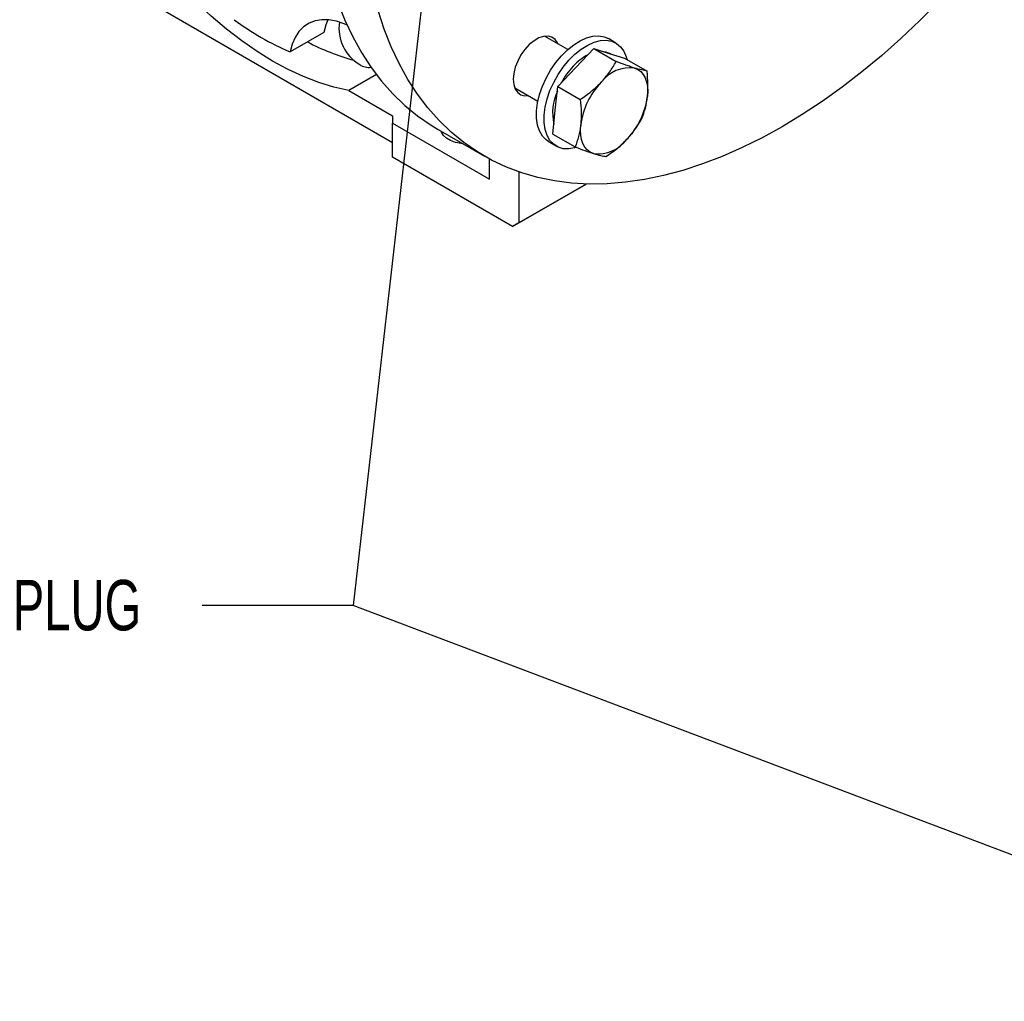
# Model space of a CAD drawing. Header units: millimetres. Extents: x 25 to 1092, y 25 to 838.
# Tile 4 of 10: x 718 to 884, y 500 to 664. Entities that reach past the tile are written whole.
import ezdxf

# ---------------------------------------------------------------- set-up
doc = ezdxf.new("R2010")
doc.units = ezdxf.units.MM
doc.header["$LTSCALE"] = 4
doc.linetypes.add('SLD-Solid', pattern=[0])
doc.layers.add('TEXT', color=140, linetype='SLD-Solid', lineweight=25)
doc.styles.add('SLDTEXTSTYLE0', font='TXT', dxfattribs={"width": 0.7})
doc.dimstyles.new('SLDDIMSTYLE0', dxfattribs={"dimtxt": 0.18, "dimasz": 13.208, "dimexe": 0, "dimexo": 0.0625, "dimgap": 0, "dimtad": 0, "dimtih": 1, "dimtoh": 1, "dimdec": 0, "dimrnd": 1e-09, "dimzin": 0, "dimdsep": 46, "dimtxsty": 'Standard', "dimsah": 1, "dimcen": 0.09, "dimadec": 0, "dimazin": 0, "dimtfac": 13.208, "dimtdec": 0, "dimtofl": 0, "dimtmove": 0, "dimatfit": 3, "dimfxl": 0, "dimfrac": 2, "dimtolj": 1, "dimtzin": 0, "dimarcsym": 0})

msp = doc.modelspace()

# ---------------------------------------------------------------- linework, layer by layer
for p, q in [((740.749, 666.941), (781.055, 643.673)), ((769.477, 662.148), (763.82, 658.882)), ((810.452, 659.283), (806.566, 661.526)), ((818.555, 660.378), (817.283, 661.113)), ((811.82, 656.263), (814.839, 659.446)), ((814.839, 659.446), (818.597, 657.276)), ((814.839, 659.446), (817.428, 658.642)), ((817.428, 658.642), (820.017, 657.838)), ((817.72, 658.551), (817.555, 658.646)), ((820.017, 657.838), (823.776, 655.668)), ((778.325, 655.092), (773.689, 652.416)), ((808.802, 653.081), (811.82, 656.263)), ((773.689, 652.416), (781.055, 648.164)), ((801.566, 652.866), (805.453, 650.622)), ((808.372, 649.094), (808.802, 653.081)), ((808.802, 653.081), (812.56, 650.911)), ((807.943, 645.107), (808.372, 649.094)), ((781.055, 648.164), (781.055, 646.939)), ((781.055, 641.224), (781.055, 646.939)), ((781.055, 646.939), (797.318, 637.551)), ((788.688, 645.867), (796.466, 641.377)), ((807.943, 645.107), (811.702, 642.938)), ((807.283, 643.792), (808.556, 643.057)), ((801.207, 629.59), (781.055, 641.224)), ((797.318, 637.551), (797.318, 640.901)), ((802.268, 638.728), (802.268, 630.202)), ((801.207, 629.59), (813.544, 636.712)), ((813.544, 636.712), (802.268, 630.202)), ((802.268, 630.202), (801.207, 629.59))]:
    msp.add_line(p, q)
at = {"flags": 128}
for points in [[(773.689, 652.416), (771.198, 652.977), (768.663, 653.755), (766.095, 654.745), (763.504, 655.945), (760.902, 657.348), (758.3, 658.949), (755.709, 660.741), (753.141, 662.716), (750.606, 664.865), (748.115, 667.18)], [(771.862, 667.19), (773.038, 664.228), (774.363, 661.42), (775.834, 658.773), (777.447, 656.293), (779.198, 653.986), (781.085, 651.857), (783.101, 649.91), (785.244, 648.15), (787.508, 646.581), (788.688, 645.867)], [(872.742, 667.348), (869.589, 664.17), (866.383, 661.136), (863.133, 658.253), (859.844, 655.528), (856.525, 652.968), (853.183, 650.578), (849.827, 648.362), (846.462, 646.328), (843.097, 644.478), (839.74, 642.817), (836.399, 641.349), (833.08, 640.078), (829.791, 639.005), (826.54, 638.135), (823.335, 637.467), (820.181, 637.005), (817.088, 636.749), (814.06, 636.7), (811.107, 636.857), (808.233, 637.221), (805.446, 637.79), (802.752, 638.564), (800.156, 639.54), (797.666, 640.717), (795.286, 642.091), (793.022, 643.66), (790.88, 645.419), (788.863, 647.366), (786.976, 649.496), (785.225, 651.803), (783.612, 654.283), (782.141, 656.93), (780.816, 659.738), (779.64, 662.7), (778.616, 665.81)], [(773.405, 663.402), (772.936, 663.603), (771.628, 664.037), (770.364, 664.264), (769.162, 664.281), (768.041, 664.088), (767.016, 663.687), (766.104, 663.085), (765.318, 662.29), (764.669, 661.315), (764.167, 660.173), (763.82, 658.882)], [(770.172, 664.281), (769.824, 663.439), (769.477, 662.148)], [(808.857, 660.203), (808.765, 660.412), (808.358, 660.991), (807.814, 661.374), (807.157, 661.546), (806.414, 661.5), (805.618, 661.236), (804.805, 660.766), (804.01, 660.112), (803.267, 659.301), (802.61, 658.37), (802.066, 657.358), (801.659, 656.31), (801.408, 655.272), (801.323, 654.289), (801.408, 653.405), (801.659, 652.657), (802.066, 652.078), (802.61, 651.695), (803.267, 651.523), (803.858, 651.543)], [(807.283, 643.792), (806.828, 644.108), (806.205, 644.771), (805.725, 645.614), (805.398, 646.617), (805.233, 647.757), (805.233, 649.008), (805.398, 650.338), (805.725, 651.719), (806.205, 653.116), (806.828, 654.498), (807.578, 655.833), (808.439, 657.087), (809.39, 658.234), (810.409, 659.244), (811.472, 660.096), (812.554, 660.768), (813.629, 661.246), (814.673, 661.517), (815.661, 661.576), (816.57, 661.421), (817.283, 661.113)], [(811.952, 642.839), (811.682, 642.763), (810.663, 642.597), (809.712, 642.645), (808.851, 642.906), (808.101, 643.373), (807.478, 644.036), (806.997, 644.879), (806.671, 645.883), (806.505, 647.023), (806.505, 648.273), (806.671, 649.604), (806.997, 650.984), (807.478, 652.382), (808.101, 653.764), (808.851, 655.098), (809.712, 656.353), (810.663, 657.499), (811.682, 658.51), (812.745, 659.361), (813.827, 660.034), (814.902, 660.511), (815.946, 660.782), (816.934, 660.841), (817.842, 660.686), (818.651, 660.321), (819.339, 659.754), (819.893, 658.999), (820.297, 658.073), (820.43, 657.6)], [(816.215, 659.018), (816.875, 658.923), (817.555, 658.646)], [(821.692, 656.181), (822.248, 655.937), (822.735, 655.576), (823.145, 655.102), (823.472, 654.524), (823.709, 653.851), (823.853, 653.096), (823.901, 652.271), (823.852, 651.39)], [(814.796, 641.842), (814.24, 642.085), (813.753, 642.447), (813.342, 642.921), (813.016, 643.499), (812.779, 644.171), (812.635, 644.926), (812.587, 645.752), (812.636, 646.633)], [(792.801, 643.492), (792.57, 643.516), (791.633, 643.695), (790.793, 643.994), (790.095, 644.397), (789.577, 644.882), (789.267, 645.423), (789.226, 645.557)]]:
    msp.add_lwpolyline(points, dxfattribs=at)
for centre, radius, start, end in [((782.492, 702.047), 47.031, 233.39672, 246.60866), ((779.14, 662.868), 7.1, 171.65813, 239.37007), ((785.2, 695.834), 39.806, 242.37028, 254.47897), ((818.236, 650.219), 9.292, 118.06917, 137.40408), ((777.107, 659.171), 2.886, 236.70322, 276.59394), ((821.147, 647.349), 13.378, 136.79333, 151.8553), ((820.917, 650.208), 6.022, 82.60578, 143.36751), ((825.438, 644.89), 12.92, 136.38609, 172.24725), ((816.826, 648.634), 8.902, 155.59504, 192.11447), ((811.05, 653.133), 12.92, 316.38609, 352.24725), ((815.571, 647.814), 6.022, 262.60578, 323.36751)]:
    msp.add_arc(centre, radius, start, end)
for points, knots in [([(816.084, 653.802), (816.34, 654.071), (816.585, 654.35), (817.052, 654.918), (817.271, 655.206), (817.894, 656.079), (818.261, 656.673), (818.597, 657.276)], [0, 0, 0, 0, 0.25, 0.25, 0.5, 0.5, 1, 1, 1, 1]), ([(821.692, 656.181), (821.472, 656.249), (821.239, 656.324), (820.756, 656.486), (820.505, 656.573), (819.727, 656.85), (819.173, 657.056), (818.597, 657.276)], [0, 0, 0, 0, 0.25, 0.25, 0.5, 0.5, 1, 1, 1, 1]), ([(823.776, 655.668), (823.506, 655.711), (823.207, 655.77), (822.52, 655.936), (822.133, 656.044), (821.692, 656.181)], [0, 0, 0, 0, 0.5, 0.5, 1, 1, 1, 1]), ([(823.852, 651.39), (823.888, 651.728), (823.913, 652.075), (823.939, 652.774), (823.941, 653.128), (823.916, 654.2), (823.86, 654.929), (823.776, 655.668)], [0, 0, 0, 0, 0.25, 0.25, 0.5, 0.5, 1, 1, 1, 1]), ([(812.56, 650.911), (813.205, 651.341), (813.836, 651.796), (815.018, 652.756), (815.573, 653.263), (816.084, 653.802)], [0, 0, 0, 0, 0.5, 0.5, 1, 1, 1, 1]), ([(812.56, 650.911), (812.644, 650.17), (812.7, 649.439), (812.733, 648.01), (812.709, 647.312), (812.636, 646.633)], [0, 0, 0, 0, 0.5, 0.5, 1, 1, 1, 1]), ([(822.917, 647.695), (823.142, 648.258), (823.339, 648.842), (823.658, 650.068), (823.779, 650.711), (823.852, 651.39)], [0, 0, 0, 0, 0.5, 0.5, 1, 1, 1, 1]), ([(812.636, 646.633), (812.6, 646.294), (812.551, 645.961), (812.433, 645.316), (812.362, 645.002), (812.123, 644.082), (811.926, 643.499), (811.702, 642.938)], [0, 0, 0, 0, 0.25, 0.25, 0.5, 0.5, 1, 1, 1, 1]), ([(820.404, 644.221), (820.66, 644.491), (820.905, 644.769), (821.372, 645.337), (821.591, 645.625), (822.214, 646.498), (822.581, 647.092), (822.917, 647.695)], [0, 0, 0, 0, 0.25, 0.25, 0.5, 0.5, 1, 1, 1, 1]), ([(816.88, 641.33), (817.526, 641.76), (818.156, 642.215), (819.339, 643.175), (819.893, 643.682), (820.404, 644.221)], [0, 0, 0, 0, 0.5, 0.5, 1, 1, 1, 1]), ([(811.702, 642.938), (812.279, 642.717), (812.833, 642.511), (813.871, 642.142), (814.355, 641.979), (814.796, 641.842)], [0, 0, 0, 0, 0.5, 0.5, 1, 1, 1, 1]), ([(814.796, 641.842), (815.016, 641.774), (815.225, 641.712), (815.615, 641.603), (815.798, 641.556), (816.313, 641.431), (816.612, 641.372), (816.88, 641.33)], [0, 0, 0, 0, 0.25, 0.25, 0.5, 0.5, 1, 1, 1, 1])]:
    msp.add_open_spline(points, degree=3, knots=knots)

# ---------------------------------------------------------------- texts
at = {"layer": 'TEXT', "insert": (717.255, 570.258), "char_height": 8.4667, "attachment_point": 1, "style": 'SLDTEXTSTYLE0'}
msp.add_mtext('PLUG', dxfattribs=at)

# ---------------------------------------------------------------- leaders
at = {"layer": 'TEXT'}
for points in [[(798.709, 778.876), (774.449, 565.945), (749.049, 565.945)], [(949.927, 499.531), (774.449, 565.945), (749.049, 565.945)]]:
    msp.add_leader(points, dimstyle='SLDDIMSTYLE0', dxfattribs=at)

doc.saveas('drawing.dxf')
